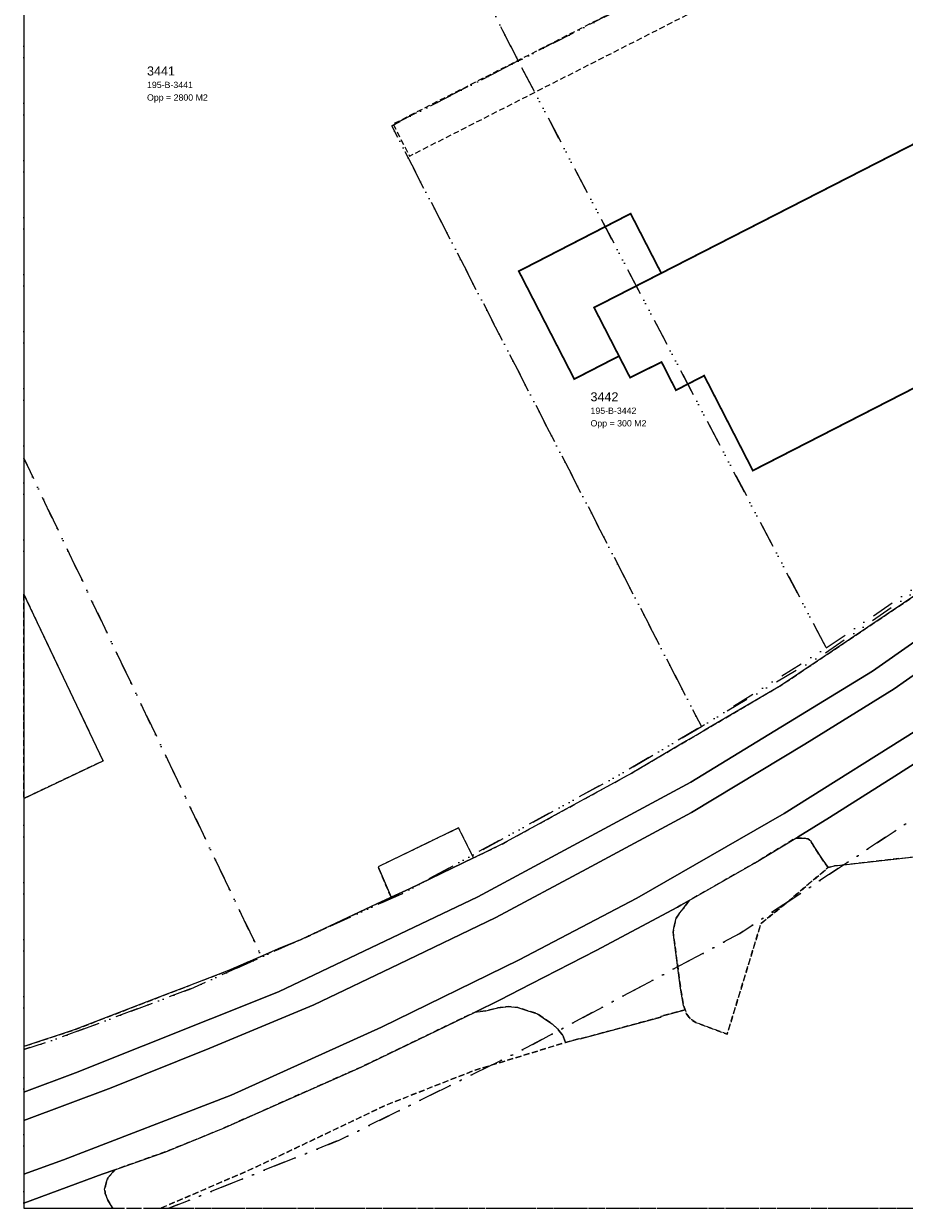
# Model space of a CAD drawing. Extents: x 188281465 to 188381465, y 415175268 to 415275268.
# Tile 1 of 3: x 188281465 to 188330468, y 415175268 to 415241171. Entities that reach past the tile are written whole.
import ezdxf

# ---------------------------------------------------------------- set-up
doc = ezdxf.new("R2010")
doc.units = 0
doc.header["$LTSCALE"] = 100
for name, pattern in [('DIVIDE', [31.75, 12.7, -6.35, 0, -6.35, 0, -6.35]), ('HIDDEN', [9.525, 6.35, -3.175]), ('HIDDEN2', [4.7625, 3.175, -1.5875])]:
    doc.linetypes.add(name, pattern=pattern)
for name, color, linetype in [('BEGROEIDTERREINDEEL', 92, 'HIDDEN2'), ('KADASTRALE_CODE', 212, 'Continuous'), ('KADASTRALE_OPPERVLAK', 212, 'Continuous'), ('ONBEGROEIDTERREINDEEL', 15, 'HIDDEN2'), ('OVERIGBOUWWERK', 244, 'HIDDEN2'), ('PAND', 244, 'Continuous'), ('PERCEEL', 212, 'DIVIDE'), ('PERCEELNUMMER', 212, 'Continuous'), ('RASTERVERDELING', 8, 'HIDDEN'), ('WEGDEEL', 8, 'Continuous')]:
    doc.layers.add(name, color=color, linetype=linetype)
doc.styles.get("Standard").update_dxf_attribs({"font": 'arial.ttf'})

msp = doc.modelspace()

# ---------------------------------------------------------------- linework, layer by layer
at = {"layer": 'BEGROEIDTERREINDEEL', "flags": 128}
msp.add_lwpolyline([(188311611, 415184494), (188311465, 415184888), (188311177, 415185247), (188310911, 415185491), (188310868, 415185531), (188310505, 415185778), (188310060, 415186085), (188309469, 415186273), (188308956, 415186442), (188308438, 415186488), (188307842, 415186419), (188307183, 415186253), (188306690, 415186198), (188306582, 415186186), (188300249, 415183129), (188292542, 415179707), (188292091, 415179521), (188291639, 415179336), (188291187, 415179151), (188290735, 415178967), (188290282, 415178783), (188289829, 415178601), (188289376, 415178419), (188286545, 415177415), (188286424, 415177273), (188286156, 415176958), (188286051, 415176677), (188285982, 415176390), (188285969, 415176336), (188285981, 415176262), (188285997, 415176157), (188286007, 415176089), (188286069, 415175934), (188286156, 415175718), (188286385, 415175330), (188286451.315018, 415175268), (188289084.03529, 415175268), (188294161, 415177457), (188301657, 415181022), (188306591, 415182958), (188311611, 415184494)], dxfattribs=at)
at = {"layer": 'ONBEGROEIDTERREINDEEL', "flags": 128}
for points in [[(188356038, 415257355), (188353706, 415261912), (188349398, 415270330), (188346870.746142, 415275268), (188281465, 415275268), (188281465, 415184272.283242), (188284275, 415185192), (188289528, 415187219), (188290412, 415187560), (188292858, 415188504), (188294760, 415189321), (188295633, 415189696), (188296875, 415190202), (188301119, 415192202), (188301809, 415192522), (188301913, 415192570), (188301182, 415194274), (188305658, 415196435), (188306494, 415194763), (188306596, 415194812), (188308066, 415195520), (188310146, 415196660), (188311023, 415197140), (188315301, 415199484), (188318352, 415201273), (188319215, 415201780), (188319382, 415201878), (188323582, 415204341), (188325622, 415205711), (188326453, 415206268), (188331435, 415209613), (188332265, 415210171), (188334499, 415211671), (188337205, 415213577), (188338022, 415214152), (188345577, 415219474), (188346604, 415220203), (188347419, 415220783), (188352717, 415224550), (188353531, 415225129), (188355316, 415226398), (188358458, 415228553), (188359283, 415229119), (188361418, 415230584), (188362571, 415231379), (188362575, 415231382), (188363427, 415232147), (188363944, 415232757), (188364566, 415233540), (188365087, 415234622), (188365450, 415236025), (188365573, 415237370), (188365469, 415238465), (188365190, 415239373), (188364592, 415240749), (188364089, 415241719), (188360659, 415248340), (188360633, 415248391), (188360080, 415249456), (188356038, 415257355)], [(188381465, 415231875.079436), (188371334, 415224765), (188364892, 415220223), (188361853, 415218082), (188361060, 415217053), (188360777, 415216686), (188360698, 415216584), (188360764, 415215104), (188360835, 415213488), (188361716, 415210069), (188364005, 415203996), (188363325, 415203819), (188363332, 415203793), (188361983, 415203373), (188357840, 415202067), (188352116, 415200324), (188342929, 415196517), (188336300, 415195415), (188327085, 415194370), (188326578, 415194312), (188326224, 415194235), (188326231, 415194225), (188323712, 415192094), (188322496, 415191116), (188320615, 415184957), (188318874, 415185611), (188318546, 415185804), (188318350, 415186082), (188318266, 415186317), (188316950, 415185957), (188316911, 415185905), (188312438, 415184695), (188312411, 415184713), (188311611, 415184494), (188306591, 415182958), (188301657, 415181022), (188294161, 415177457), (188289084.03529, 415175268), (188381465, 415175268), (188381465, 415231875.079436)], [(188281465, 415209438.448957), (188285882, 415200165), (188281465, 415198061.15001), (188281465, 415209438.448957)], [(188318500, 415192396), (188318154, 415191925), (188317970, 415191714), (188317968, 415191712), (188317774, 415191412), (188317660, 415190946), (188317602, 415190631), (188318017, 415187519), (188318037, 415187396), (188318182, 415186553), (188318266, 415186317), (188318350, 415186082), (188318546, 415185804), (188318874, 415185611), (188320615, 415184957), (188322496, 415191116), (188323712, 415192094), (188326231, 415194225), (188326224, 415194235), (188325936, 415194629), (188325465, 415195348), (188325334, 415195568), (188325240, 415195726), (188325095, 415195832), (188324897, 415195861), (188324717, 415195865), (188324705, 415195865), (188324431, 415195864), (188322136, 415194473), (188318500, 415192396)]]:
    msp.add_lwpolyline(points, dxfattribs=at)
at = {"layer": 'ONBEGROEIDTERREINDEEL', "const_width": 100, "flags": 128}
msp.add_lwpolyline([(188314592, 415222680), (188312103, 415221399), (188309015, 415227402), (188315239, 415230604), (188316943, 415227291), (188342460, 415240340), (188347970, 415229590), (188322040, 415216310), (188319330, 415221590), (188317760, 415220780), (188316960, 415222350), (188315210, 415221480), (188314592, 415222680)], dxfattribs=at)
at = {"layer": 'OVERIGBOUWWERK', "flags": 128}
msp.add_lwpolyline([(188302024, 415235586), (188302931, 415233804), (188326994, 415246050), (188326087, 415247833), (188302024, 415235586)], dxfattribs=at)
at = {"layer": 'PAND', "const_width": 100, "flags": 128}
msp.add_lwpolyline([(188313204, 415225379), (188315210, 415221480), (188316960, 415222350), (188317760, 415220780), (188319330, 415221590), (188322040, 415216310), (188347970, 415229590), (188342460, 415240340), (188313204, 415225379)], dxfattribs=at)
at = {"layer": 'PAND', "flags": 128}
msp.add_lwpolyline([(188281465, 415198061.15001), (188285882, 415200165), (188281465, 415209438.448957), (188281465, 415198061.15001)], dxfattribs=at)
at = {"layer": 'PERCEEL', "flags": 128}
for points in [[(188281465, 415217009.252354), (188294711, 415189256), (188302508, 415192767), (188314653, 415199403), (188319178, 415202074), (188301942, 415235497), (188308987, 415239097), (188308126, 415240765), (188294456, 415268441), (188291084.266963, 415275268), (188281465, 415275268), (188281465, 415217009.252354)], [(188294456, 415268441), (188308126, 415240765), (188308987, 415239097), (188353531, 415261859), (188346680.9536, 415275268), (188294978.600818, 415275268), (188294456, 415268441)], [(188326123.986907, 415206444.142853), (188360437, 415229854), (188363567, 415242215), (188353664, 415261599), (188353531, 415261859), (188308987, 415239097), (188309049, 415238978), (188326123.986907, 415206444.142853)], [(188289541.424857, 415175268), (188299024, 415179057), (188309420, 415184187), (188321318, 415190557), (188338449, 415201880), (188350153, 415209327), (188367940, 415221755), (188380345, 415230422), (188381465, 415231204.540571), (188381465, 415244529.819992), (188360437, 415229854), (188326021, 415206113), (188319292, 415202141), (188319178, 415202074), (188314653, 415199403), (188302508, 415192767), (188294711, 415189256), (188290772, 415187482), (188283446, 415184747), (188281465, 415184097.371289), (188281465, 415175268), (188289541.424857, 415175268)], [(188308987, 415239097), (188301942, 415235497), (188319178, 415202074), (188319292, 415202141), (188326123.986907, 415206444.142853), (188309049, 415238978), (188308987, 415239097)], [(188281465, 415184097.371289), (188283446, 415184747), (188290772, 415187482), (188294711, 415189256), (188281465, 415217009.252354), (188281465, 415184097.371289)], [(188360659.219905, 415175268), (188350153, 415209327), (188338449, 415201880), (188321318, 415190557), (188309420, 415184187), (188299024, 415179057), (188289541.424857, 415175268), (188360659.219905, 415175268)]]:
    msp.add_lwpolyline(points, dxfattribs=at)
at = {"layer": 'RASTERVERDELING', "flags": 128}
msp.add_lwpolyline([(188281465, 415175268), (188381465, 415175268), (188381465, 415275268), (188281465, 415275268), (188281465, 415175268)], dxfattribs=at)
at = {"layer": 'WEGDEEL', "flags": 128}
for points in [[(188281465, 415181737.712632), (188284354, 415182805), (188295636, 415187316), (188306741, 415192604), (188318587, 415198975), (188328698, 415205154), (188335578, 415209973)], [(188335578, 415209973), (188328698, 415205154), (188318587, 415198975), (188306741, 415192604), (188295636, 415187316), (188284354, 415182805), (188281465, 415181737.712632), (188281465, 415180145.025145), (188286327, 415181978), (188291821, 415184175), (188297616, 415186597), (188302335, 415188845), (188307741, 415191438), (188312801, 415194160), (188318626, 415197293), (188324926, 415201091), (188329906, 415204169), (188334029, 415207056)], [(188331435, 415209613), (188326453, 415206268), (188325622, 415205711), (188323582, 415204341), (188319382, 415201878), (188319215, 415201780), (188318352, 415201273), (188315301, 415199484), (188311023, 415197140), (188310146, 415196660), (188308066, 415195520), (188306596, 415194812), (188306494, 415194763), (188302931, 415193044), (188301913, 415192570), (188301809, 415192522), (188301119, 415192202), (188296875, 415190202), (188295633, 415189696), (188294760, 415189321), (188292858, 415188504), (188290412, 415187560), (188289528, 415187219), (188284275, 415185192), (188281465, 415184272.283242), (188281465, 415181737.712632)], [(188334029, 415207056), (188329906, 415204169), (188324926, 415201091), (188318626, 415197293), (188312801, 415194160), (188307741, 415191438), (188302335, 415188845), (188297616, 415186597), (188291821, 415184175), (188286327, 415181978), (188281465, 415180145.025145), (188281465, 415177165.188663), (188283673, 415177968), (188293004, 415181554), (188301376, 415185339), (188309039, 415189096), (188315592, 415192522), (188323784, 415197226), (188331814, 415202280)], [(188331814, 415202280), (188323784, 415197226), (188315592, 415192522), (188309039, 415189096), (188301376, 415185339), (188293004, 415181554), (188283673, 415177968), (188281465, 415177165.188663), (188281465, 415175560.023238), (188285835, 415177163), (188286545, 415177415), (188289376, 415178419), (188289829, 415178601), (188290282, 415178783), (188290735, 415178967), (188291187, 415179151), (188291639, 415179336), (188292091, 415179521), (188292542, 415179707), (188300249, 415183129), (188306582, 415186186), (188307949, 415186846), (188309697, 415187747), (188313327, 415189617), (188317847, 415192023), (188318040, 415192133), (188318500, 415192396), (188322136, 415194473), (188324431, 415195864), (188324553, 415195937), (188326310, 415197002), (188329943, 415199302), (188335014, 415202546)], [(188335014, 415202546), (188329943, 415199302), (188326310, 415197002), (188324553, 415195937), (188324431, 415195864), (188324705, 415195865), (188324717, 415195865), (188324897, 415195861), (188325095, 415195832), (188325240, 415195726), (188325334, 415195568), (188325465, 415195348), (188325936, 415194629), (188326224, 415194235), (188326578, 415194312), (188327085, 415194370), (188336300, 415195415)], [(188301913, 415192570), (188302931, 415193044), (188306494, 415194763), (188305658, 415196435), (188301182, 415194274), (188301913, 415192570)], [(188318500, 415192396), (188318040, 415192133), (188317847, 415192023), (188313327, 415189617), (188309697, 415187747), (188307949, 415186846), (188306582, 415186186), (188306690, 415186198), (188307183, 415186253), (188307842, 415186419), (188308438, 415186488), (188308956, 415186442), (188309469, 415186273), (188310060, 415186085), (188310505, 415185778), (188310868, 415185531), (188310911, 415185491), (188311177, 415185247), (188311465, 415184888), (188311611, 415184494), (188312411, 415184713), (188312438, 415184695), (188316911, 415185905), (188316950, 415185957), (188318266, 415186317), (188318182, 415186553), (188318037, 415187396), (188318017, 415187519), (188317602, 415190631), (188317660, 415190946), (188317774, 415191412), (188317968, 415191712), (188317970, 415191714), (188318154, 415191925), (188318500, 415192396)], [(188286451.315018, 415175268), (188286385, 415175330), (188286156, 415175718), (188286069, 415175934), (188286007, 415176089), (188285997, 415176157), (188285981, 415176262), (188285969, 415176336), (188285982, 415176390), (188286051, 415176677), (188286156, 415176958), (188286424, 415177273), (188286545, 415177415), (188285835, 415177163), (188281465, 415175560.023238), (188281465, 415175268), (188286451.315018, 415175268)]]:
    msp.add_lwpolyline(points, dxfattribs=at)

# ---------------------------------------------------------------- texts
at = {"layer": 'KADASTRALE_CODE'}
for s, p in [('195-B-3441', (188288327, 415237590)), ('195-B-3442', (188313006.358943, 415219464.801835))]:
    msp.add_text(s, height=350, dxfattribs=at).set_placement(p)
at = {"layer": 'KADASTRALE_OPPERVLAK'}
for s, p in [('Opp = 2800 M2', (188288327, 415236890)), ('Opp = 300 M2', (188313006.358943, 415218764.801835))]:
    msp.add_text(s, height=350, dxfattribs=at).set_placement(p)
at = {"layer": 'PERCEELNUMMER'}
for s, p in [('3441', (188288327, 415238290)), ('3442', (188313006.358943, 415220164.801835))]:
    msp.add_text(s, height=500, dxfattribs=at).set_placement(p)

doc.saveas('drawing.dxf')
